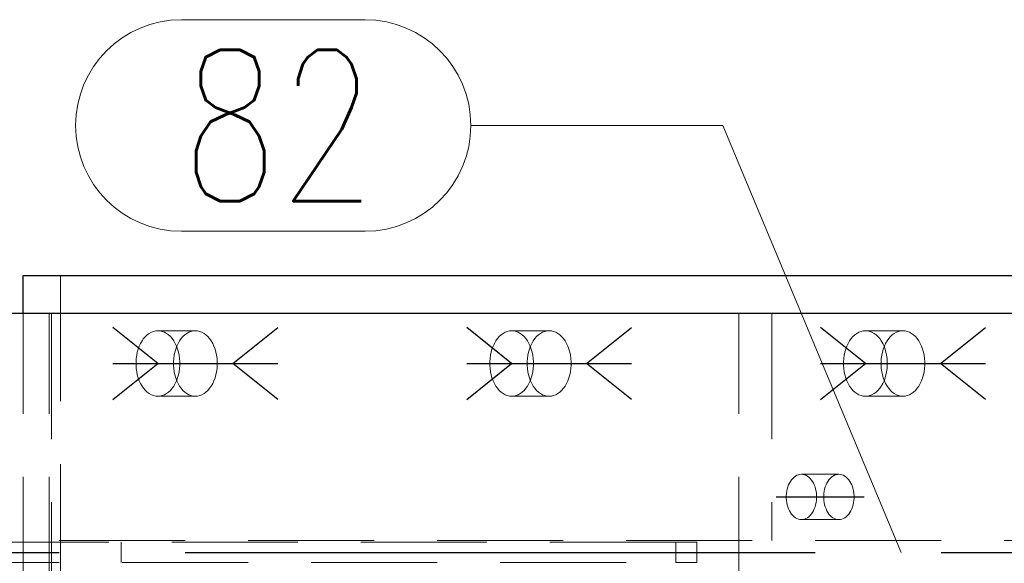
# Model space of a CAD drawing. Header units: millimetres. Extents: x 3528 to 4122, y 12541 to 12988.
# Tile 31 of 47: x 3917 to 3936, y 12717 to 12728. Entities that reach past the tile are written whole.
import ezdxf

# ---------------------------------------------------------------- set-up
doc = ezdxf.new("R2010")
doc.units = ezdxf.units.MM
doc.header["$LTSCALE"] = 10
doc.linetypes.add('HIDDEN', pattern=[0.375, 0.25, -0.125])
doc.linetypes.add('MITTE', pattern=[2, 1.25, -0.25, 0.25, -0.25])
for name, color, linetype in [('PS_BOLT', 4, 'Continuous'), ('PS_MID', 5, 'MITTE'), ('PS_SHAPE', 3, 'Continuous')]:
    doc.layers.add(name, color=color, linetype=linetype)
for name, color, linetype, lineweight in [('PS_Hidden', 2, 'HIDDEN', 9), ('PS_Pos', 1, 'Continuous', 15), ('PS_SOLID', 7, 'Continuous', 30)]:
    doc.layers.add(name, color=color, linetype=linetype, lineweight=lineweight)
doc.styles.add('simplex', font='simplex.shx', dxfattribs={"width": 0.75})

# ---------------------------------------------------------------- blocks, each defined once
blk = doc.blocks.new('*X323')
at = {"color": 30, "linetype": 'Continuous'}
for p, q in [((3926.311, 12720.704), (3925.419, 12721.418)), ((3927.799, 12720.704), (3928.691, 12721.418)), ((3925.419, 12719.99), (3926.311, 12720.704)), ((3925.419, 12720.704), (3928.691, 12720.704)), ((3928.691, 12719.99), (3927.799, 12720.704))]:
    blk.add_line(p, q, dxfattribs=at)
blk = doc.blocks.new('*X327')
at = {"color": 30, "linetype": 'Continuous'}
for p, q in [((3919.292, 12720.704), (3918.399, 12721.418)), ((3920.779, 12720.704), (3921.672, 12721.418)), ((3918.399, 12719.99), (3919.292, 12720.704)), ((3918.399, 12720.704), (3921.672, 12720.704)), ((3921.672, 12719.99), (3920.779, 12720.704))]:
    blk.add_line(p, q, dxfattribs=at)
blk = doc.blocks.new('*X330')
at = {"layer": 'PS_Hidden', "color": 2, "linetype": 'HIDDEN'}
for p, q in [((3917.361, 12722.454), (3917.361, 12711.454)), ((3916.618, 12712.204), (3916.618, 12721.704)), ((3917.132, 12712.204), (3917.132, 12721.704)), ((3917.18, 12721.704), (3917.18, 12712.204)), ((3930.821, 12712.204), (3930.821, 12721.704)), ((3931.477, 12721.704), (3931.477, 12717.189)), ((3919.043, 12721.238), (3919.081, 12721.273)), ((3919.081, 12721.273), (3919.12, 12721.302)), ((3919.12, 12721.302), (3919.162, 12721.325)), ((3919.162, 12721.325), (3919.204, 12721.341)), ((3919.204, 12721.341), (3919.248, 12721.351)), ((3919.248, 12721.351), (3919.292, 12721.354)), ((3919.292, 12721.354), (3919.336, 12721.351)), ((3920.035, 12721.354), (3919.292, 12721.354)), ((3919.336, 12721.351), (3919.379, 12721.341)), ((3919.379, 12721.341), (3919.422, 12721.325)), ((3919.422, 12721.325), (3919.463, 12721.302)), ((3919.463, 12721.302), (3919.503, 12721.273)), ((3919.503, 12721.273), (3919.54, 12721.238)), ((3919.825, 12721.273), (3919.787, 12721.238)), ((3919.864, 12721.302), (3919.825, 12721.273)), ((3919.905, 12721.325), (3919.864, 12721.302)), ((3919.948, 12721.341), (3919.905, 12721.325)), ((3919.991, 12721.351), (3919.948, 12721.341)), ((3920.035, 12721.354), (3919.991, 12721.351)), ((3920.079, 12721.351), (3920.035, 12721.354)), ((3920.123, 12721.341), (3920.079, 12721.351)), ((3920.165, 12721.325), (3920.123, 12721.341)), ((3920.207, 12721.302), (3920.165, 12721.325)), ((3920.246, 12721.273), (3920.207, 12721.302)), ((3920.284, 12721.238), (3920.246, 12721.273)), ((3926.063, 12721.238), (3926.1, 12721.273)), ((3926.1, 12721.273), (3926.14, 12721.302)), ((3926.14, 12721.302), (3926.181, 12721.325)), ((3926.181, 12721.325), (3926.224, 12721.341)), ((3926.224, 12721.341), (3926.267, 12721.351)), ((3926.267, 12721.351), (3926.311, 12721.354)), ((3926.311, 12721.354), (3926.355, 12721.351)), ((3927.055, 12721.354), (3926.311, 12721.354)), ((3926.355, 12721.351), (3926.399, 12721.341)), ((3926.399, 12721.341), (3926.441, 12721.325)), ((3926.441, 12721.325), (3926.483, 12721.302)), ((3926.483, 12721.302), (3926.522, 12721.273)), ((3926.522, 12721.273), (3926.56, 12721.238)), ((3926.844, 12721.273), (3926.807, 12721.238)), ((3926.884, 12721.302), (3926.844, 12721.273)), ((3926.925, 12721.325), (3926.884, 12721.302)), ((3926.968, 12721.341), (3926.925, 12721.325)), ((3927.011, 12721.351), (3926.968, 12721.341)), ((3927.055, 12721.354), (3927.011, 12721.351)), ((3927.099, 12721.351), (3927.055, 12721.354)), ((3927.142, 12721.341), (3927.099, 12721.351)), ((3927.185, 12721.325), (3927.142, 12721.341)), ((3927.226, 12721.302), (3927.185, 12721.325)), ((3927.266, 12721.273), (3927.226, 12721.302)), ((3927.303, 12721.238), (3927.266, 12721.273)), ((3933.083, 12721.238), (3933.12, 12721.273)), ((3933.12, 12721.273), (3933.16, 12721.302)), ((3933.16, 12721.302), (3933.201, 12721.325)), ((3933.201, 12721.325), (3933.243, 12721.341)), ((3933.243, 12721.341), (3933.287, 12721.351)), ((3933.287, 12721.351), (3933.331, 12721.354)), ((3933.331, 12721.354), (3933.375, 12721.351)), ((3934.075, 12721.354), (3933.331, 12721.354)), ((3933.375, 12721.351), (3933.418, 12721.341)), ((3933.418, 12721.341), (3933.461, 12721.325)), ((3933.461, 12721.325), (3933.502, 12721.302)), ((3933.502, 12721.302), (3933.542, 12721.273)), ((3933.542, 12721.273), (3933.579, 12721.238)), ((3933.864, 12721.273), (3933.826, 12721.238)), ((3933.903, 12721.302), (3933.864, 12721.273)), ((3933.945, 12721.325), (3933.903, 12721.302)), ((3933.987, 12721.341), (3933.945, 12721.325)), ((3934.031, 12721.351), (3933.987, 12721.341)), ((3934.075, 12721.354), (3934.031, 12721.351)), ((3934.119, 12721.351), (3934.075, 12721.354)), ((3934.162, 12721.341), (3934.119, 12721.351)), ((3934.205, 12721.325), (3934.162, 12721.341)), ((3934.246, 12721.302), (3934.205, 12721.325)), ((3934.286, 12721.273), (3934.246, 12721.302)), ((3934.323, 12721.238), (3934.286, 12721.273)), ((3918.902, 12720.991), (3918.923, 12721.048)), ((3918.923, 12721.048), (3918.948, 12721.102)), ((3918.948, 12721.102), (3918.977, 12721.152)), ((3918.977, 12721.152), (3919.009, 12721.198)), ((3919.009, 12721.198), (3919.043, 12721.238)), ((3919.54, 12721.238), (3919.575, 12721.198)), ((3919.575, 12721.198), (3919.607, 12721.152)), ((3919.607, 12721.152), (3919.635, 12721.102)), ((3919.635, 12721.102), (3919.661, 12721.048)), ((3919.667, 12721.048), (3919.645, 12720.991)), ((3919.661, 12721.048), (3919.682, 12720.991)), ((3919.692, 12721.102), (3919.667, 12721.048)), ((3919.72, 12721.152), (3919.692, 12721.102)), ((3919.752, 12721.198), (3919.72, 12721.152)), ((3919.787, 12721.238), (3919.752, 12721.198)), ((3920.318, 12721.198), (3920.284, 12721.238)), ((3920.35, 12721.152), (3920.318, 12721.198)), ((3920.379, 12721.102), (3920.35, 12721.152)), ((3920.404, 12721.048), (3920.379, 12721.102)), ((3920.426, 12720.991), (3920.404, 12721.048)), ((3925.921, 12720.991), (3925.943, 12721.048)), ((3925.943, 12721.048), (3925.968, 12721.102)), ((3925.968, 12721.102), (3925.996, 12721.152)), ((3925.996, 12721.152), (3926.028, 12721.198)), ((3926.028, 12721.198), (3926.063, 12721.238)), ((3926.56, 12721.238), (3926.594, 12721.198)), ((3926.594, 12721.198), (3926.626, 12721.152)), ((3926.626, 12721.152), (3926.655, 12721.102)), ((3926.655, 12721.102), (3926.68, 12721.048)), ((3926.686, 12721.048), (3926.665, 12720.991)), ((3926.68, 12721.048), (3926.701, 12720.991)), ((3926.711, 12721.102), (3926.686, 12721.048)), ((3926.74, 12721.152), (3926.711, 12721.102)), ((3926.772, 12721.198), (3926.74, 12721.152)), ((3926.807, 12721.238), (3926.772, 12721.198)), ((3927.338, 12721.198), (3927.303, 12721.238)), ((3927.37, 12721.152), (3927.338, 12721.198)), ((3927.399, 12721.102), (3927.37, 12721.152)), ((3927.424, 12721.048), (3927.399, 12721.102)), ((3927.445, 12720.991), (3927.424, 12721.048)), ((3932.941, 12720.991), (3932.962, 12721.048)), ((3932.962, 12721.048), (3932.987, 12721.102)), ((3932.987, 12721.102), (3933.016, 12721.152)), ((3933.016, 12721.152), (3933.048, 12721.198)), ((3933.048, 12721.198), (3933.083, 12721.238)), ((3933.579, 12721.238), (3933.614, 12721.198)), ((3933.614, 12721.198), (3933.646, 12721.152)), ((3933.646, 12721.152), (3933.675, 12721.102)), ((3933.675, 12721.102), (3933.7, 12721.048)), ((3933.706, 12721.048), (3933.684, 12720.991)), ((3933.7, 12721.048), (3933.721, 12720.991)), ((3933.731, 12721.102), (3933.706, 12721.048)), ((3933.76, 12721.152), (3933.731, 12721.102)), ((3933.792, 12721.198), (3933.76, 12721.152)), ((3933.826, 12721.238), (3933.792, 12721.198)), ((3934.358, 12721.198), (3934.323, 12721.238)), ((3934.39, 12721.152), (3934.358, 12721.198)), ((3934.418, 12721.102), (3934.39, 12721.152)), ((3934.443, 12721.048), (3934.418, 12721.102)), ((3934.465, 12720.991), (3934.443, 12721.048)), ((3918.862, 12720.803), (3918.871, 12720.867)), ((3918.871, 12720.867), (3918.884, 12720.93)), ((3918.884, 12720.93), (3918.902, 12720.991)), ((3919.615, 12720.867), (3919.606, 12720.803)), ((3919.628, 12720.93), (3919.615, 12720.867)), ((3919.645, 12720.991), (3919.628, 12720.93)), ((3919.682, 12720.991), (3919.699, 12720.93)), ((3919.699, 12720.93), (3919.712, 12720.867)), ((3919.712, 12720.867), (3919.721, 12720.803)), ((3920.443, 12720.93), (3920.426, 12720.991)), ((3920.456, 12720.867), (3920.443, 12720.93)), ((3920.465, 12720.803), (3920.456, 12720.867)), ((3925.882, 12720.803), (3925.891, 12720.867)), ((3925.891, 12720.867), (3925.904, 12720.93)), ((3925.904, 12720.93), (3925.921, 12720.991)), ((3926.634, 12720.867), (3926.625, 12720.803)), ((3926.648, 12720.93), (3926.634, 12720.867)), ((3926.665, 12720.991), (3926.648, 12720.93)), ((3926.701, 12720.991), (3926.719, 12720.93)), ((3926.719, 12720.93), (3926.732, 12720.867)), ((3926.732, 12720.867), (3926.741, 12720.803)), ((3927.463, 12720.93), (3927.445, 12720.991)), ((3927.476, 12720.867), (3927.463, 12720.93)), ((3927.485, 12720.803), (3927.476, 12720.867)), ((3932.901, 12720.803), (3932.91, 12720.867)), ((3932.91, 12720.867), (3932.923, 12720.93)), ((3932.923, 12720.93), (3932.941, 12720.991)), ((3933.654, 12720.867), (3933.645, 12720.803)), ((3933.667, 12720.93), (3933.654, 12720.867)), ((3933.684, 12720.991), (3933.667, 12720.93)), ((3933.721, 12720.991), (3933.738, 12720.93)), ((3933.738, 12720.93), (3933.752, 12720.867)), ((3933.752, 12720.867), (3933.76, 12720.803)), ((3934.482, 12720.93), (3934.465, 12720.991)), ((3934.495, 12720.867), (3934.482, 12720.93)), ((3934.504, 12720.803), (3934.495, 12720.867)), ((3918.858, 12720.737), (3918.862, 12720.803)), ((3918.858, 12720.671), (3918.858, 12720.737)), ((3918.862, 12720.606), (3918.858, 12720.671)), ((3919.606, 12720.803), (3919.601, 12720.737)), ((3919.601, 12720.737), (3919.601, 12720.671)), ((3919.601, 12720.671), (3919.606, 12720.606)), ((3919.721, 12720.803), (3919.726, 12720.737)), ((3919.726, 12720.671), (3919.721, 12720.606)), ((3919.726, 12720.737), (3919.726, 12720.671)), ((3920.469, 12720.737), (3920.465, 12720.803)), ((3920.465, 12720.606), (3920.469, 12720.671)), ((3920.469, 12720.671), (3920.469, 12720.737)), ((3925.877, 12720.737), (3925.882, 12720.803)), ((3925.877, 12720.671), (3925.877, 12720.737)), ((3925.882, 12720.606), (3925.877, 12720.671)), ((3926.625, 12720.803), (3926.621, 12720.737)), ((3926.621, 12720.737), (3926.621, 12720.671)), ((3926.621, 12720.671), (3926.625, 12720.606)), ((3926.741, 12720.803), (3926.745, 12720.737)), ((3926.745, 12720.671), (3926.741, 12720.606)), ((3926.745, 12720.737), (3926.745, 12720.671)), ((3927.489, 12720.737), (3927.485, 12720.803)), ((3927.485, 12720.606), (3927.489, 12720.671)), ((3927.489, 12720.671), (3927.489, 12720.737)), ((3932.897, 12720.737), (3932.901, 12720.803)), ((3932.897, 12720.671), (3932.897, 12720.737)), ((3932.901, 12720.606), (3932.897, 12720.671)), ((3933.645, 12720.803), (3933.641, 12720.737)), ((3933.641, 12720.737), (3933.641, 12720.671)), ((3933.641, 12720.671), (3933.645, 12720.606)), ((3933.76, 12720.803), (3933.765, 12720.737)), ((3933.765, 12720.671), (3933.76, 12720.606)), ((3933.765, 12720.737), (3933.765, 12720.671)), ((3934.509, 12720.737), (3934.504, 12720.803)), ((3934.504, 12720.606), (3934.509, 12720.671)), ((3934.509, 12720.671), (3934.509, 12720.737)), ((3918.871, 12720.541), (3918.862, 12720.606)), ((3918.884, 12720.479), (3918.871, 12720.541)), ((3918.902, 12720.418), (3918.884, 12720.479)), ((3919.606, 12720.606), (3919.615, 12720.541)), ((3919.615, 12720.541), (3919.628, 12720.479)), ((3919.628, 12720.479), (3919.645, 12720.418)), ((3919.699, 12720.479), (3919.682, 12720.418)), ((3919.712, 12720.541), (3919.699, 12720.479)), ((3919.721, 12720.606), (3919.712, 12720.541)), ((3920.426, 12720.418), (3920.443, 12720.479)), ((3920.443, 12720.479), (3920.456, 12720.541)), ((3920.456, 12720.541), (3920.465, 12720.606)), ((3925.891, 12720.541), (3925.882, 12720.606)), ((3925.904, 12720.479), (3925.891, 12720.541)), ((3925.921, 12720.418), (3925.904, 12720.479)), ((3926.625, 12720.606), (3926.634, 12720.541)), ((3926.634, 12720.541), (3926.648, 12720.479)), ((3926.648, 12720.479), (3926.665, 12720.418)), ((3926.719, 12720.479), (3926.701, 12720.418)), ((3926.732, 12720.541), (3926.719, 12720.479)), ((3926.741, 12720.606), (3926.732, 12720.541)), ((3927.445, 12720.418), (3927.463, 12720.479)), ((3927.463, 12720.479), (3927.476, 12720.541)), ((3927.476, 12720.541), (3927.485, 12720.606)), ((3932.91, 12720.541), (3932.901, 12720.606)), ((3932.923, 12720.479), (3932.91, 12720.541)), ((3932.941, 12720.418), (3932.923, 12720.479)), ((3933.645, 12720.606), (3933.654, 12720.541)), ((3933.654, 12720.541), (3933.667, 12720.479)), ((3933.667, 12720.479), (3933.684, 12720.418)), ((3933.738, 12720.479), (3933.721, 12720.418)), ((3933.752, 12720.541), (3933.738, 12720.479)), ((3933.76, 12720.606), (3933.752, 12720.541)), ((3934.465, 12720.418), (3934.482, 12720.479)), ((3934.482, 12720.479), (3934.495, 12720.541)), ((3934.495, 12720.541), (3934.504, 12720.606)), ((3918.923, 12720.361), (3918.902, 12720.418)), ((3918.948, 12720.307), (3918.923, 12720.361)), ((3918.977, 12720.257), (3918.948, 12720.307)), ((3919.635, 12720.307), (3919.607, 12720.257)), ((3919.661, 12720.361), (3919.635, 12720.307)), ((3919.645, 12720.418), (3919.667, 12720.361)), ((3919.682, 12720.418), (3919.661, 12720.361)), ((3919.667, 12720.361), (3919.692, 12720.307)), ((3919.692, 12720.307), (3919.72, 12720.257)), ((3920.35, 12720.257), (3920.379, 12720.307)), ((3920.379, 12720.307), (3920.404, 12720.361)), ((3920.404, 12720.361), (3920.426, 12720.418)), ((3925.943, 12720.361), (3925.921, 12720.418)), ((3925.968, 12720.307), (3925.943, 12720.361)), ((3925.996, 12720.257), (3925.968, 12720.307)), ((3926.655, 12720.307), (3926.626, 12720.257)), ((3926.68, 12720.361), (3926.655, 12720.307)), ((3926.665, 12720.418), (3926.686, 12720.361)), ((3926.701, 12720.418), (3926.68, 12720.361)), ((3926.686, 12720.361), (3926.711, 12720.307)), ((3926.711, 12720.307), (3926.74, 12720.257)), ((3927.37, 12720.257), (3927.399, 12720.307)), ((3927.399, 12720.307), (3927.424, 12720.361)), ((3927.424, 12720.361), (3927.445, 12720.418)), ((3932.962, 12720.361), (3932.941, 12720.418)), ((3932.987, 12720.307), (3932.962, 12720.361)), ((3933.016, 12720.257), (3932.987, 12720.307)), ((3933.675, 12720.307), (3933.646, 12720.257)), ((3933.7, 12720.361), (3933.675, 12720.307)), ((3933.684, 12720.418), (3933.706, 12720.361)), ((3933.721, 12720.418), (3933.7, 12720.361)), ((3933.706, 12720.361), (3933.731, 12720.307)), ((3933.731, 12720.307), (3933.76, 12720.257)), ((3934.39, 12720.257), (3934.418, 12720.307)), ((3934.418, 12720.307), (3934.443, 12720.361)), ((3934.443, 12720.361), (3934.465, 12720.418)), ((3919.009, 12720.211), (3918.977, 12720.257)), ((3919.043, 12720.171), (3919.009, 12720.211)), ((3919.081, 12720.136), (3919.043, 12720.171)), ((3919.12, 12720.107), (3919.081, 12720.136)), ((3919.162, 12720.084), (3919.12, 12720.107)), ((3919.204, 12720.068), (3919.162, 12720.084)), ((3919.422, 12720.084), (3919.379, 12720.068)), ((3919.463, 12720.107), (3919.422, 12720.084)), ((3919.503, 12720.136), (3919.463, 12720.107)), ((3919.54, 12720.171), (3919.503, 12720.136)), ((3919.575, 12720.211), (3919.54, 12720.171)), ((3919.607, 12720.257), (3919.575, 12720.211)), ((3919.72, 12720.257), (3919.752, 12720.211)), ((3919.752, 12720.211), (3919.787, 12720.171)), ((3919.787, 12720.171), (3919.825, 12720.136)), ((3919.825, 12720.136), (3919.864, 12720.107)), ((3919.864, 12720.107), (3919.905, 12720.084)), ((3919.905, 12720.084), (3919.948, 12720.068)), ((3920.123, 12720.068), (3920.165, 12720.084)), ((3920.165, 12720.084), (3920.207, 12720.107)), ((3920.207, 12720.107), (3920.246, 12720.136)), ((3920.246, 12720.136), (3920.284, 12720.171)), ((3920.284, 12720.171), (3920.318, 12720.211)), ((3920.318, 12720.211), (3920.35, 12720.257)), ((3926.028, 12720.211), (3925.996, 12720.257)), ((3926.063, 12720.171), (3926.028, 12720.211)), ((3926.1, 12720.136), (3926.063, 12720.171)), ((3926.14, 12720.107), (3926.1, 12720.136)), ((3926.181, 12720.084), (3926.14, 12720.107)), ((3926.224, 12720.068), (3926.181, 12720.084)), ((3926.441, 12720.084), (3926.399, 12720.068)), ((3926.483, 12720.107), (3926.441, 12720.084)), ((3926.522, 12720.136), (3926.483, 12720.107)), ((3926.56, 12720.171), (3926.522, 12720.136)), ((3926.594, 12720.211), (3926.56, 12720.171)), ((3926.626, 12720.257), (3926.594, 12720.211)), ((3926.74, 12720.257), (3926.772, 12720.211)), ((3926.772, 12720.211), (3926.807, 12720.171)), ((3926.807, 12720.171), (3926.844, 12720.136)), ((3926.844, 12720.136), (3926.884, 12720.107)), ((3926.884, 12720.107), (3926.925, 12720.084)), ((3926.925, 12720.084), (3926.968, 12720.068)), ((3927.142, 12720.068), (3927.185, 12720.084)), ((3927.185, 12720.084), (3927.226, 12720.107)), ((3927.226, 12720.107), (3927.266, 12720.136)), ((3927.266, 12720.136), (3927.303, 12720.171)), ((3927.303, 12720.171), (3927.338, 12720.211)), ((3927.338, 12720.211), (3927.37, 12720.257)), ((3933.048, 12720.211), (3933.016, 12720.257)), ((3933.083, 12720.171), (3933.048, 12720.211)), ((3933.12, 12720.136), (3933.083, 12720.171)), ((3933.16, 12720.107), (3933.12, 12720.136)), ((3933.201, 12720.084), (3933.16, 12720.107)), ((3933.243, 12720.068), (3933.201, 12720.084)), ((3933.461, 12720.084), (3933.418, 12720.068)), ((3933.502, 12720.107), (3933.461, 12720.084)), ((3933.542, 12720.136), (3933.502, 12720.107)), ((3933.579, 12720.171), (3933.542, 12720.136)), ((3933.614, 12720.211), (3933.579, 12720.171)), ((3933.646, 12720.257), (3933.614, 12720.211)), ((3933.76, 12720.257), (3933.792, 12720.211)), ((3933.792, 12720.211), (3933.826, 12720.171)), ((3933.826, 12720.171), (3933.864, 12720.136)), ((3933.864, 12720.136), (3933.903, 12720.107)), ((3933.903, 12720.107), (3933.945, 12720.084)), ((3933.945, 12720.084), (3933.987, 12720.068)), ((3934.162, 12720.068), (3934.205, 12720.084)), ((3934.205, 12720.084), (3934.246, 12720.107)), ((3934.246, 12720.107), (3934.286, 12720.136)), ((3934.286, 12720.136), (3934.323, 12720.171)), ((3934.323, 12720.171), (3934.358, 12720.211)), ((3934.358, 12720.211), (3934.39, 12720.257)), ((3919.248, 12720.058), (3919.204, 12720.068)), ((3919.292, 12720.054), (3919.248, 12720.058)), ((3919.336, 12720.058), (3919.292, 12720.054)), ((3920.035, 12720.054), (3919.292, 12720.054)), ((3919.379, 12720.068), (3919.336, 12720.058)), ((3919.948, 12720.068), (3919.991, 12720.058)), ((3919.991, 12720.058), (3920.035, 12720.054)), ((3920.035, 12720.054), (3920.079, 12720.058)), ((3920.079, 12720.058), (3920.123, 12720.068)), ((3926.267, 12720.058), (3926.224, 12720.068)), ((3926.311, 12720.054), (3926.267, 12720.058)), ((3926.355, 12720.058), (3926.311, 12720.054)), ((3927.055, 12720.054), (3926.311, 12720.054)), ((3926.399, 12720.068), (3926.355, 12720.058)), ((3926.968, 12720.068), (3927.011, 12720.058)), ((3927.011, 12720.058), (3927.055, 12720.054)), ((3927.055, 12720.054), (3927.099, 12720.058)), ((3927.099, 12720.058), (3927.142, 12720.068)), ((3933.287, 12720.058), (3933.243, 12720.068)), ((3933.331, 12720.054), (3933.287, 12720.058)), ((3933.375, 12720.058), (3933.331, 12720.054)), ((3934.075, 12720.054), (3933.331, 12720.054)), ((3933.418, 12720.068), (3933.375, 12720.058)), ((3933.987, 12720.068), (3934.031, 12720.058)), ((3934.031, 12720.058), (3934.075, 12720.054)), ((3934.075, 12720.054), (3934.119, 12720.058)), ((3934.119, 12720.058), (3934.162, 12720.068)), ((3931.805, 12718.292), (3931.823, 12718.33)), ((3931.823, 12718.33), (3931.843, 12718.364)), ((3931.843, 12718.364), (3931.865, 12718.396)), ((3931.865, 12718.396), (3931.889, 12718.424)), ((3931.889, 12718.424), (3931.915, 12718.448)), ((3931.915, 12718.448), (3931.942, 12718.468)), ((3931.942, 12718.468), (3931.971, 12718.484)), ((3931.971, 12718.484), (3932, 12718.495)), ((3932, 12718.495), (3932.03, 12718.502)), ((3932.03, 12718.502), (3932.061, 12718.504)), ((3932.061, 12718.504), (3932.091, 12718.502)), ((3932.804, 12718.504), (3932.061, 12718.504)), ((3932.091, 12718.502), (3932.121, 12718.495)), ((3932.121, 12718.495), (3932.151, 12718.484)), ((3932.151, 12718.484), (3932.179, 12718.468)), ((3932.179, 12718.468), (3932.207, 12718.448)), ((3932.207, 12718.448), (3932.233, 12718.424)), ((3932.233, 12718.424), (3932.257, 12718.396)), ((3932.257, 12718.396), (3932.279, 12718.364)), ((3932.279, 12718.364), (3932.299, 12718.33)), ((3932.299, 12718.33), (3932.316, 12718.292)), ((3932.567, 12718.33), (3932.549, 12718.292)), ((3932.586, 12718.364), (3932.567, 12718.33)), ((3932.608, 12718.396), (3932.586, 12718.364)), ((3932.633, 12718.424), (3932.608, 12718.396)), ((3932.658, 12718.448), (3932.633, 12718.424)), ((3932.686, 12718.468), (3932.658, 12718.448)), ((3932.714, 12718.484), (3932.686, 12718.468)), ((3932.744, 12718.495), (3932.714, 12718.484)), ((3932.774, 12718.502), (3932.744, 12718.495)), ((3932.804, 12718.504), (3932.774, 12718.502)), ((3932.835, 12718.502), (3932.804, 12718.504)), ((3932.865, 12718.495), (3932.835, 12718.502)), ((3932.894, 12718.484), (3932.865, 12718.495)), ((3932.923, 12718.468), (3932.894, 12718.484)), ((3932.95, 12718.448), (3932.923, 12718.468)), ((3932.976, 12718.424), (3932.95, 12718.448)), ((3933, 12718.396), (3932.976, 12718.424)), ((3933.022, 12718.364), (3933, 12718.396)), ((3933.042, 12718.33), (3933.022, 12718.364)), ((3933.06, 12718.292), (3933.042, 12718.33)), ((3931.76, 12718.077), (3931.763, 12718.123)), ((3931.763, 12718.123), (3931.769, 12718.167)), ((3931.769, 12718.167), (3931.779, 12718.211)), ((3931.779, 12718.211), (3931.791, 12718.253)), ((3931.791, 12718.253), (3931.805, 12718.292)), ((3932.316, 12718.292), (3932.331, 12718.253)), ((3932.331, 12718.253), (3932.343, 12718.211)), ((3932.343, 12718.211), (3932.352, 12718.167)), ((3932.352, 12718.167), (3932.358, 12718.123)), ((3932.358, 12718.123), (3932.361, 12718.077)), ((3932.507, 12718.123), (3932.504, 12718.077)), ((3932.513, 12718.167), (3932.507, 12718.123)), ((3932.522, 12718.211), (3932.513, 12718.167)), ((3932.534, 12718.253), (3932.522, 12718.211)), ((3932.549, 12718.292), (3932.534, 12718.253)), ((3933.074, 12718.253), (3933.06, 12718.292)), ((3933.087, 12718.211), (3933.074, 12718.253)), ((3933.096, 12718.167), (3933.087, 12718.211)), ((3933.102, 12718.123), (3933.096, 12718.167)), ((3933.105, 12718.077), (3933.102, 12718.123)), ((3931.76, 12718.032), (3931.76, 12718.077)), ((3931.763, 12717.986), (3931.76, 12718.032)), ((3931.769, 12717.942), (3931.763, 12717.986)), ((3931.779, 12717.898), (3931.769, 12717.942)), ((3932.352, 12717.942), (3932.343, 12717.898)), ((3932.358, 12717.986), (3932.352, 12717.942)), ((3932.361, 12718.032), (3932.358, 12717.986)), ((3932.361, 12718.077), (3932.361, 12718.032)), ((3932.504, 12718.077), (3932.504, 12718.032)), ((3932.504, 12718.032), (3932.507, 12717.986)), ((3932.507, 12717.986), (3932.513, 12717.942)), ((3932.513, 12717.942), (3932.522, 12717.898)), ((3933.087, 12717.898), (3933.096, 12717.942)), ((3933.096, 12717.942), (3933.102, 12717.986)), ((3933.102, 12717.986), (3933.105, 12718.032)), ((3933.105, 12718.032), (3933.105, 12718.077)), ((3931.791, 12717.856), (3931.779, 12717.898)), ((3931.805, 12717.816), (3931.791, 12717.856)), ((3931.823, 12717.779), (3931.805, 12717.816)), ((3931.843, 12717.744), (3931.823, 12717.779)), ((3931.865, 12717.713), (3931.843, 12717.744)), ((3932.279, 12717.744), (3932.257, 12717.713)), ((3932.299, 12717.779), (3932.279, 12717.744)), ((3932.316, 12717.816), (3932.299, 12717.779)), ((3932.331, 12717.856), (3932.316, 12717.816)), ((3932.343, 12717.898), (3932.331, 12717.856)), ((3932.522, 12717.898), (3932.534, 12717.856)), ((3932.534, 12717.856), (3932.549, 12717.816)), ((3932.549, 12717.816), (3932.567, 12717.779)), ((3932.567, 12717.779), (3932.586, 12717.744)), ((3932.586, 12717.744), (3932.608, 12717.713)), ((3933, 12717.713), (3933.022, 12717.744)), ((3933.022, 12717.744), (3933.042, 12717.779)), ((3933.042, 12717.779), (3933.06, 12717.816)), ((3933.06, 12717.816), (3933.074, 12717.856)), ((3933.074, 12717.856), (3933.087, 12717.898)), ((3931.889, 12717.685), (3931.865, 12717.713)), ((3931.915, 12717.661), (3931.889, 12717.685)), ((3931.942, 12717.641), (3931.915, 12717.661)), ((3931.971, 12717.625), (3931.942, 12717.641)), ((3932, 12717.614), (3931.971, 12717.625)), ((3932.03, 12717.607), (3932, 12717.614)), ((3932.061, 12717.604), (3932.03, 12717.607)), ((3932.091, 12717.607), (3932.061, 12717.604)), ((3932.804, 12717.604), (3932.061, 12717.604)), ((3932.121, 12717.614), (3932.091, 12717.607)), ((3932.151, 12717.625), (3932.121, 12717.614)), ((3932.179, 12717.641), (3932.151, 12717.625)), ((3932.207, 12717.661), (3932.179, 12717.641)), ((3932.233, 12717.685), (3932.207, 12717.661)), ((3932.257, 12717.713), (3932.233, 12717.685)), ((3932.608, 12717.713), (3932.633, 12717.685)), ((3932.633, 12717.685), (3932.658, 12717.661)), ((3932.658, 12717.661), (3932.686, 12717.641)), ((3932.686, 12717.641), (3932.714, 12717.625)), ((3932.714, 12717.625), (3932.744, 12717.614)), ((3932.744, 12717.614), (3932.774, 12717.607)), ((3932.774, 12717.607), (3932.804, 12717.604)), ((3932.804, 12717.604), (3932.835, 12717.607)), ((3932.835, 12717.607), (3932.865, 12717.614)), ((3932.865, 12717.614), (3932.894, 12717.625)), ((3932.894, 12717.625), (3932.923, 12717.641)), ((3932.923, 12717.641), (3932.95, 12717.661)), ((3932.95, 12717.661), (3932.976, 12717.685)), ((3932.976, 12717.685), (3933, 12717.713)), ((3699.831, 12717.189), (3950.391, 12717.189)), ((3929.571, 12717.154), (3828.581, 12717.154)), ((3918.565, 12716.754), (3918.565, 12717.154)), ((3929.571, 12716.754), (3929.571, 12717.154)), ((3929.571, 12717.154), (3929.985, 12717.154)), ((3929.985, 12717.154), (3929.985, 12716.754)), ((3828.581, 12716.754), (3929.571, 12716.754)), ((3929.985, 12716.754), (3929.571, 12716.754))]:
    blk.add_line(p, q, dxfattribs=at)
at = {"layer": 'PS_MID', "color": 5, "linetype": 'MITTE'}
for p, q in [((3918.792, 12720.704), (3920.535, 12720.704)), ((3925.811, 12720.704), (3927.555, 12720.704)), ((3932.831, 12720.704), (3934.575, 12720.704)), ((3931.561, 12718.054), (3933.304, 12718.054)), ((3699.831, 12716.954), (3953.547, 12716.954))]:
    blk.add_line(p, q, dxfattribs=at)
at = {"layer": 'PS_SOLID', "color": 7, "linetype": 'Continuous'}
for p, q in [((3916.618, 12722.454), (3938.481, 12722.454)), ((3916.618, 12721.704), (3916.618, 12722.454)), ((3699.831, 12721.704), (3951.047, 12721.704))]:
    blk.add_line(p, q, dxfattribs=at)
blk = doc.blocks.new('*X334')
at = {"color": 30, "linetype": 'Continuous'}
for p, q in [((3933.331, 12720.704), (3932.439, 12721.418)), ((3934.818, 12720.704), (3935.711, 12721.418)), ((3932.439, 12719.99), (3933.331, 12720.704)), ((3932.439, 12720.704), (3935.711, 12720.704)), ((3935.711, 12719.99), (3934.818, 12720.704))]:
    blk.add_line(p, q, dxfattribs=at)
blk = doc.blocks.new('*X338')
at = {"color": 1}
for p, q in [((3939.259, 12721.079), (3936.15, 12708.451)), ((3925.3, 12710.551), (3929.05, 12710.551)), ((3931.15, 12708.451), (3936.15, 12708.451)), ((3925.3, 12706.351), (3929.05, 12706.351))]:
    blk.add_line(p, q, dxfattribs=at)
for centre, start, end in [((3925.3, 12708.451), 90, 270), ((3929.05, 12708.451), 270, 90)]:
    blk.add_arc(centre, 2.1, start, end, dxfattribs=at)
at = {"color": 2, "style": 'simplex', "width": 0.75}
blk.add_text('94', height=3, dxfattribs=at).set_placement((3925.3, 12706.951))
blk = doc.blocks.new('*X340')
at = {"color": 1}
for p, q in [((3919.759, 12727.529), (3923.402, 12727.529)), ((3925.502, 12725.429), (3930.502, 12725.429)), ((3934.037, 12716.954), (3930.502, 12725.429)), ((3919.759, 12723.329), (3923.402, 12723.329))]:
    blk.add_line(p, q, dxfattribs=at)
for centre, start, end in [((3919.759, 12725.429), 90, 270), ((3923.402, 12725.429), 270, 90)]:
    blk.add_arc(centre, 2.1, start, end, dxfattribs=at)
at = {"color": 2, "style": 'simplex', "width": 0.75}
blk.add_text('82', height=3, dxfattribs=at).set_placement((3919.759, 12723.929))

msp = doc.modelspace()

# ---------------------------------------------------------------- block references
at = {"layer": 'PS_BOLT', "color": 30}
for name in ['*X327', '*X323', '*X334']:
    msp.add_blockref(name, (0, 0), dxfattribs=at)
at = {"layer": 'PS_Pos'}
for name in ['*X340', '*X338']:
    msp.add_blockref(name, (0, 0), dxfattribs=at)
at = {"layer": 'PS_SHAPE'}
msp.add_blockref('*X330', (0, 0), dxfattribs=at)

doc.saveas('drawing.dxf')
